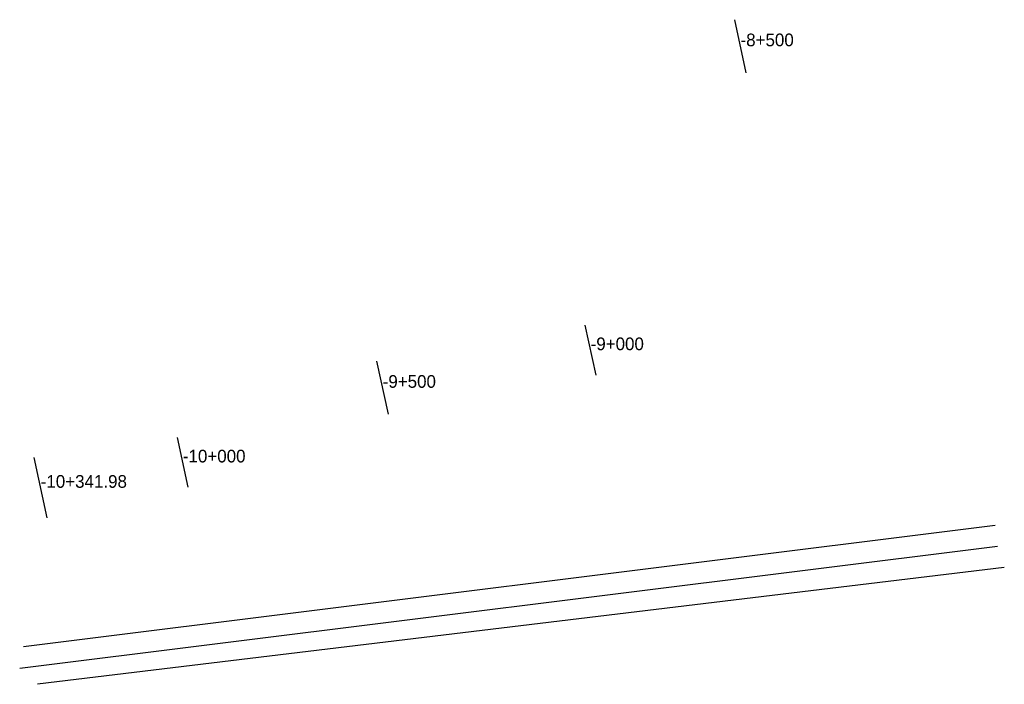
# Model space of a CAD drawing. Extents: x 376650 to 378981, y 42044 to 43616.
import ezdxf

# ---------------------------------------------------------------- set-up
doc = ezdxf.new("R2010")
doc.units = 0
doc.linetypes.add('CENTER', pattern=[0])
doc.layers.get('0').update_dxf_attribs({"linetype": 'CONTINUOUS'})
for name, color, linetype in [('_2', 18, 'CONTINUOUS'), ('LBH_STATIONPOINT', 55, 'CONTINUOUS'), ('V-CHAN-CL-TOES', 18, 'CONTINUOUS')]:
    doc.layers.add(name, color=color, linetype=linetype)

# ---------------------------------------------------------------- blocks, each defined once
blk = doc.blocks.new('LBH_CHANNEL_STATION_LINES')
at = {"layer": '_2', "color": 7, "linetype": 'CONTINUOUS'}
for p, q in [((378370.3, 43490.7), (378343, 43616.2)), ((378014.5, 42775.4), (377988.9, 42893.1)), ((377523, 42682.5), (377495.7, 42807.9)), ((377048.9, 42510), (377023.3, 42627.3)), ((376715, 42437.2), (376683.9, 42580))]:
    blk.add_line(p, q, dxfattribs=at)
at = {"layer": 'V-CHAN-CL-TOES', "color": 3, "linetype": 'CONTINUOUS'}
blk.add_line((378959.4, 42419.5, 1000), (376658.8, 42131.9, 1000), dxfattribs=at)
at = {"layer": 'V-CHAN-CL-TOES', "color": 7, "linetype": 'CENTER'}
blk.add_line((378965.1, 42369.8), (376649.7, 42081), dxfattribs=at)
at = {"layer": 'V-CHAN-CL-TOES', "color": 1, "linetype": 'CONTINUOUS'}
blk.add_line((378981.2, 42319.9), (376691.6, 42043.6), dxfattribs=at)

msp = doc.modelspace()

# ---------------------------------------------------------------- block references
msp.add_blockref('LBH_CHANNEL_STATION_LINES', (0, 0))

# ---------------------------------------------------------------- texts
at = {"layer": 'LBH_STATIONPOINT', "color": 0}
for s, p in [('-8+500', (378356.6, 43553.4)), ('-9+000', (378001.7, 42834.2)), ('-9+500', (377509.3, 42745.2)), ('-10+000', (377036.1, 42568.6)), ('-10+341.98', (376699.5, 42508.6))]:
    msp.add_text(s, height=30, dxfattribs=at).set_placement(p)

doc.saveas('drawing.dxf')
